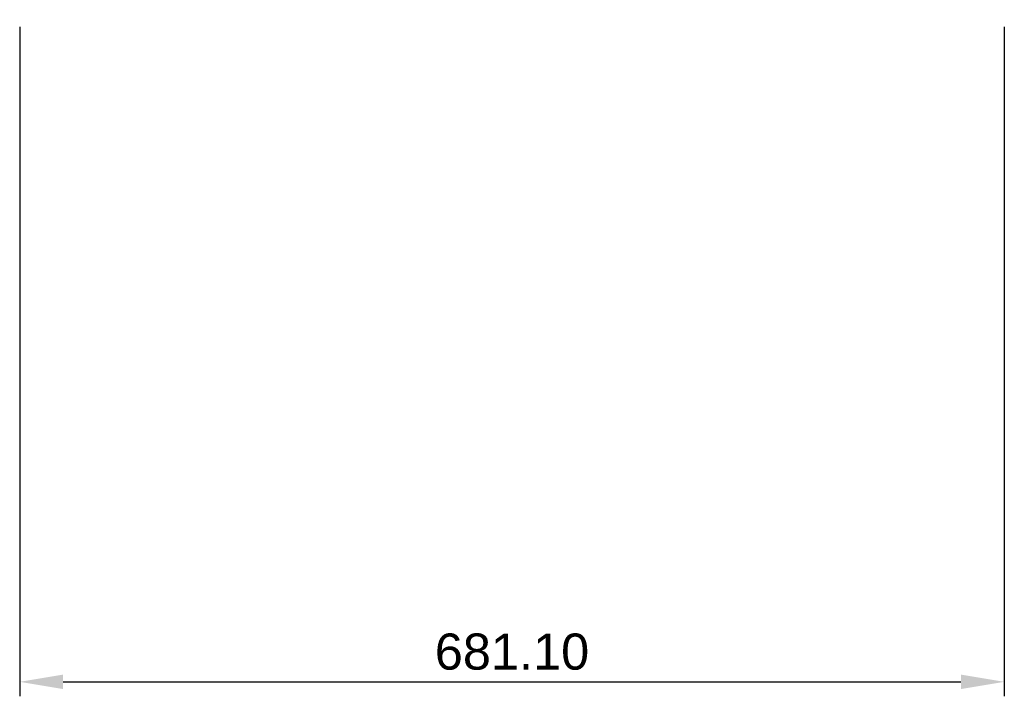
# Model space of a CAD drawing. Header units: millimetres. Extents: x -811 to -130, y -681 to -213.
import ezdxf

# ---------------------------------------------------------------- set-up
doc = ezdxf.new("R2010")
doc.units = ezdxf.units.MM
doc.layers.add('Default', color=7, linetype='Continuous', true_color=0x000000)
doc.styles.add('Default', font='arial.ttf')
doc.dimstyles.new('Default', dxfattribs={"dimscale": 10, "dimtxt": 2.5, "dimasz": 3, "dimexe": 1, "dimexo": 0.5, "dimgap": 0.8, "dimtad": 1, "dimtoh": 1, "dimzin": 1, "dimdsep": 46, "dimtxsty": 'Default', "dimcen": 2.5, "dimadec": 1, "dimazin": 1, "dimtfac": 1, "dimtdec": 4, "dimtix": 1, "dimtofl": 0, "dimtmove": 1, "dimatfit": 3, "dimfxl": 1, "dimtolj": 1, "dimtzin": 1, "dimarcsym": 0})

# ---------------------------------------------------------------- blocks, each defined once
blk = doc.blocks.new('*D1')
at = {"layer": 'Default', "color": 0, "lineweight": -2}
for p, q in [((-811.46, -218.42), (-811.46, -681.43)), ((-130.36, -218.4), (-130.36, -681.43)), ((-781.46, -671.43), (-160.36, -671.43))]:
    blk.add_line(p, q, dxfattribs=at)
at = {"layer": 'Default', "color": 0}
for points in [[(-781.46, -666.43), (-781.46, -676.43), (-811.46, -671.43)], [(-160.36, -676.43), (-160.36, -666.43), (-130.36, -671.43)]]:
    blk.add_solid(points, dxfattribs=at)
at = {"layer": 'Defpoints', "color": 0}
for p in [(-811.46, -213.42), (-130.36, -213.4), (-130.36, -671.43)]:
    blk.add_point(p, dxfattribs=at)
at = {"layer": 'Default', "color": 0, "insert": (-470.91, -650.66), "char_height": 25, "attachment_point": 5, "style": 'Default'}
blk.add_mtext('\\A1;681.10', dxfattribs=at)

msp = doc.modelspace()

# ---------------------------------------------------------------- dimensions: what is measured, and where the dimension line sits
at = {"layer": 'Default'}
dim = msp.add_linear_dim(base=(-130.358, -671.426), p1=(-811.459, -213.415), p2=(-130.358, -213.402), dimstyle='Default', override={"dimscale": 10, "dimtxt": 2.5, "dimasz": 3, "dimexe": 1, "dimexo": 0.5, "dimgap": 0.8, "dimtad": 1, "dimtih": 0, "dimtoh": 0, "dimdec": 2, "dimlfac": 1, "dimzin": 1, "dimtxsty": 'Default', "dimsah": 0, "dimcen": 2.5, "dimadec": 1, "dimazin": 1, "dimtix": 0, "dimtmove": 0, "dimtzin": 1}, dxfattribs=at)
dim.commit()
dim.dimension.update_dxf_attribs({"geometry": '*D1', "text_midpoint": (-470.909, -650.664)})

doc.saveas('drawing.dxf')
